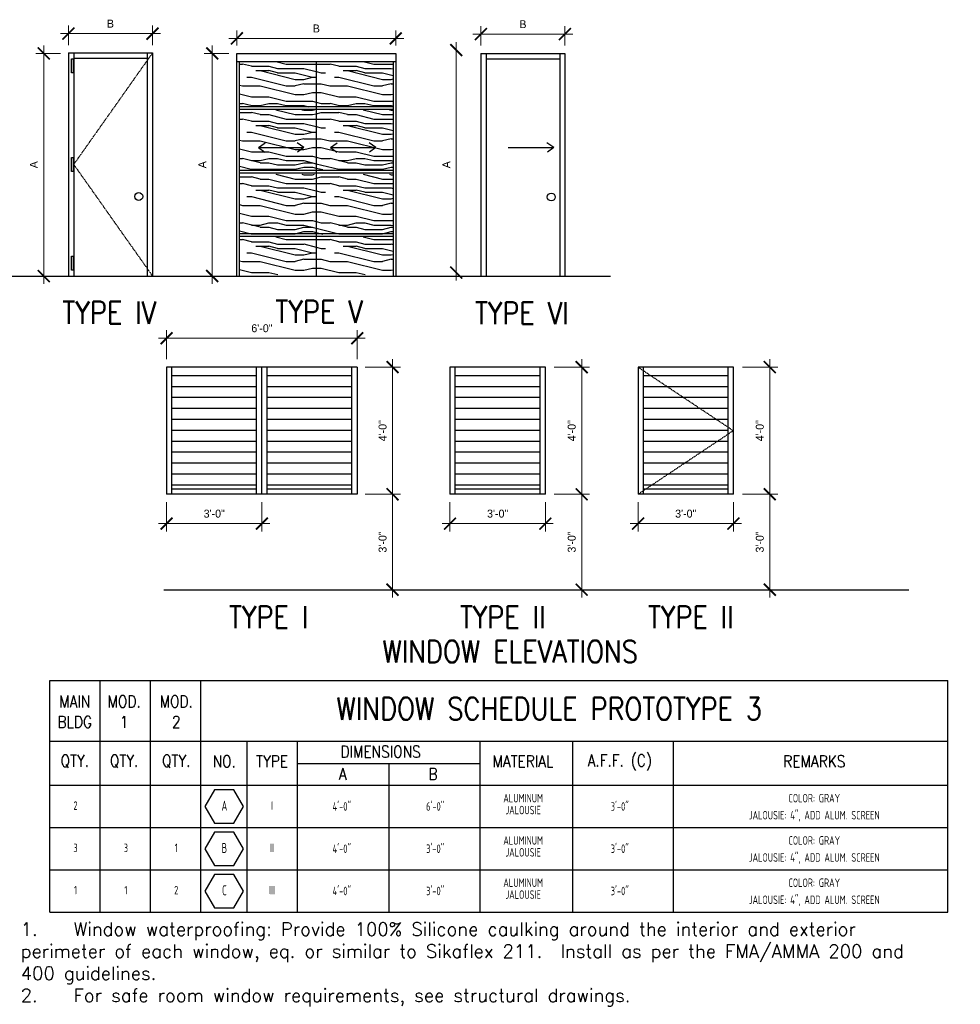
# Model space of a CAD drawing. Header units: inches. Extents: x -3803 to 30720, y -3756 to 4522.
# Tile 11 of 52: x 29331 to 29686, y 462 to 834. Entities that reach past the tile are written whole.
import ezdxf
from ezdxf.enums import TextEntityAlignment as Align

# ---------------------------------------------------------------- set-up
doc = ezdxf.new("R2010")
doc.units = ezdxf.units.IN
doc.header["$LTSCALE"] = 0.011
doc.header["$MEASUREMENT"] = 0
doc.linetypes.add('HIDDEN2', pattern=[0.1875, 0.125, -0.0625])
doc.layers.get('0').update_dxf_attribs({"linetype": 'CONTINUOUS'})
for name, color, linetype in [('a-door', 2, 'CONTINUOUS'), ('G-SYMB', 1, 'CONTINUOUS'), ('M2-PATT-HTCH', 123, 'CONTINUOUS'), ('SCHEDULE', 7, 'CONTINUOUS'), ('TEXT', 2, 'CONTINUOUS'), ('TXT', 2, 'CONTINUOUS'), ('WALL', 5, 'CONTINUOUS'), ('Walls', 5, 'CONTINUOUS')]:
    doc.layers.add(name, color=color, linetype=linetype)
doc.layers.add('DIM', color=4, linetype='CONTINUOUS', lineweight=13)
doc.styles.add('ROMANS', font='romans.shx')
doc.styles.add('SCHED-INFO', font='romans.shx', dxfattribs={"width": 0.85, "height": 4})
doc.styles.add('SCHED-TITLE', font='romans.shx', dxfattribs={"width": 0.85, "height": 7.5})
doc.styles.add('SMA', font='archstyl.shx', dxfattribs={"width": 0.8, "height": 0.0625})
doc.styles.add('style1', font='archstyl.shx')
pattern_1 = [(0, (-39224.688, 23611.63), (0, 33), [6.6, -9.9, 3.3, -13.2]), (0, (-39201.588, 23612.455), (0, 33), [6.6, -26.4]), (0, (-39204.888, 23614.105), (0, 33), [3.3, -29.7]), (0, (-39223.038, 23614.93), (0, 33), [1.65, -23.1, 1.65, -6.6]), (0, (-39211.488, 23616.58), (0, 33), [6.6, -9.9, 1.65, -14.85]), (0, (-39219.738, 23617.405), (0, 33), [4.95, -28.05]), (0, (-39211.488, 23618.23), (0, 33), [9.9, -23.1]), (0, (-39221.388, 23619.055), (0, 33), [6.6, -26.4]), (0, (-39208.188, 23619.88), (0, 33), [16.5, -16.5]), (0, (-39218.088, 23621.53), (0, 33), [3.3, -9.9, 6.6, -13.2]), (0, (-39194.988, 23622.355), (0, 33), [6.6, -26.4]), (0, (-39201.588, 23623.18), (0, 33), [3.3, -29.7]), (0, (-39208.188, 23624.005), (0, 33), [3.3, -29.7]), (0, (-39224.688, 23624.83), (0, 33), [6.6, -26.4]), (0, (-39208.188, 23625.655), (0, 33), [6.6, -26.4]), (0, (-39208.188, 23627.305), (0, 33), [6.6, -6.6, 6.6, -13.2]), (0, (-39214.788, 23628.955), (0, 33), [3.3, -16.5, 6.6, -6.6]), (0, (-39208.188, 23629.78), (0, 33), [9.9, -23.1]), (0, (-39208.188, 23631.43), (0, 33), [6.6, -26.4]), (0, (-39221.388, 23632.255), (0, 33), [9.9, -13.2, 3.3, -6.6]), (0, (-39221.388, 23633.905), (0, 33), [16.5, -16.5]), (0, (-39201.588, 23634.73), (0, 33), [3.3, -29.7]), (0, (-39211.488, 23635.555), (0, 33), [6.6, -26.4]), (0, (-39218.088, 23636.38), (0, 33), [3.3, -13.2, 3.3, -13.2]), (0, (-39221.388, 23637.205), (0, 33), [3.3, -9.9, 6.6, -13.2]), (0, (-39214.788, 23638.03), (0, 33), [3.3, -16.5, 3.3, -9.9]), (0, (-39208.188, 23638.855), (0, 33), [9.9, -23.1]), (0, (-39221.388, 23640.505), (0, 33), [6.6, -26.4]), (0, (-39204.888, 23641.33), (0, 33), [3.3, -29.7]), (0, (-39198.288, 23642.155), (0, 33), [3.3, -29.7]), (14.036243, (-39201.588, 23614.105), (33, -1e-09), [3.399, -132.663482]), (14.036243, (-39198.288, 23621.53), (33, -1e-09), [3.399, -132.663482]), (14.036243, (-39201.588, 23641.33), (33, -1e-09), [3.399, -132.663482]), (14.036243, (-39211.488, 23628.955), (33, -1e-09), [3.399, -132.663482]), (14.036243, (-39204.888, 23633.905), (33, -1e-09), [3.399, -132.663482]), (14.036243, (-39201.588, 23631.43), (33, -1e-09), [3.399, -132.663482]), (14.036243, (-39218.088, 23637.205), (33, -1e-09), [3.399, -132.663482]), (14.036243, (-39204.888, 23635.555), (33, -1e-09), [3.399, -132.663482]), (14.036243, (-39198.288, 23623.18), (33, -1e-09), [6.798, -129.264482]), (14.036243, (-39201.588, 23625.655), (33, -1e-09), [6.798, -129.264482]), (14.036243, (-39201.588, 23627.305), (33, -1e-09), [6.798, -129.264482]), (165.963757, (-39211.488, 23616.58), (-33, -1e-09), [3.399, -6.798, 3.399, -122.466482]), (165.963757, (-39218.088, 23621.53), (-33, -1e-09), [3.399, -132.663482]), (165.963757, (-39218.088, 23636.38), (-33, -1e-09), [6.798, -129.264482]), (194.036243, (-39201.588, 23612.455), (-33, 1e-09), [3.399, -132.663482]), (345.963757, (-39194.988, 23612.455), (33, 1e-09), [3.399, -132.663482]), (345.963757, (-39204.888, 23624.005), (33, 1e-09), [3.399, -132.663482]), (345.963757, (-39198.288, 23629.78), (33, 1e-09), [3.399, -132.663482]), (345.963757, (-39211.488, 23632.255), (33, 1e-09), [3.399, -132.663482]), (345.963757, (-39214.788, 23636.38), (33, 1e-09), [3.399, -132.663482]), (345.963757, (-39211.488, 23638.03), (33, 1e-09), [3.399, -132.663482]), (345.963757, (-39211.488, 23632.255), (33, 1e-09), [3.399, -132.663482]), (345.963757, (-39201.588, 23637.205), (33, 1e-09), [13.596, -122.466482]), (345.963757, (-39221.388, 23614.93), (33, 1e-09), [13.596, -122.466482]), (345.963757, (-39218.088, 23617.405), (33, 1e-09), [13.596, -122.466482]), (345.963757, (-39214.788, 23619.055), (33, 1e-09), [3.399, -6.798, 6.798, -119.067482]), (345.963757, (-39214.788, 23621.53), (33, 1e-09), [6.798, -6.798, 6.798, -115.668482]), (345.963757, (-39218.088, 23624.83), (33, 1e-09), [13.596, -122.466482]), (345.963757, (-39221.388, 23627.305), (33, 1e-09), [13.596, -122.466482]), (345.963757, (-39221.388, 23628.955), (33, 1e-09), [13.596, -122.466482]), (345.963757, (-39198.288, 23638.855), (33, 1e-09), [3.399, -132.663482]), (345.963768, (-39194.988, 23642.155), (33, 6.3e-06), [6.798, -129.264482]), (345.963768, (-39214.788, 23640.505), (33, 6.3e-06), [6.798, -129.264482]), (345.963758, (-39218.088, 23611.63), (33, 6e-07), [13.596, -122.466482]), (345.963758, (-39198.288, 23634.73), (33, 6e-07), [10.197, -125.865482]), (345.963758, (-39194.988, 23632.255), (33, 6e-07), [20.394, -115.668482])]
pattern_2 = [(0, (-39224.688, 23590.883), (0, 33), [6.6, -9.9, 3.3, -13.2]), (0, (-39201.588, 23591.708), (0, 33), [6.6, -26.4]), (0, (-39204.888, 23593.358), (0, 33), [3.3, -29.7]), (0, (-39223.038, 23594.183), (0, 33), [1.65, -23.1, 1.65, -6.6]), (0, (-39211.488, 23595.833), (0, 33), [6.6, -9.9, 1.65, -14.85]), (0, (-39219.738, 23596.658), (0, 33), [4.95, -28.05]), (0, (-39211.488, 23597.483), (0, 33), [9.9, -23.1]), (0, (-39221.388, 23598.308), (0, 33), [6.6, -26.4]), (0, (-39208.188, 23599.133), (0, 33), [16.5, -16.5]), (0, (-39218.088, 23600.783), (0, 33), [3.3, -9.9, 6.6, -13.2]), (0, (-39194.988, 23601.608), (0, 33), [6.6, -26.4]), (0, (-39201.588, 23602.433), (0, 33), [3.3, -29.7]), (0, (-39208.188, 23603.258), (0, 33), [3.3, -29.7]), (0, (-39224.688, 23604.083), (0, 33), [6.6, -26.4]), (0, (-39208.188, 23604.908), (0, 33), [6.6, -26.4]), (0, (-39208.188, 23606.558), (0, 33), [6.6, -6.6, 6.6, -13.2]), (0, (-39214.788, 23608.208), (0, 33), [3.3, -16.5, 6.6, -6.6]), (0, (-39208.188, 23609.033), (0, 33), [9.9, -23.1]), (0, (-39208.188, 23610.683), (0, 33), [6.6, -26.4]), (0, (-39221.388, 23611.508), (0, 33), [9.9, -13.2, 3.3, -6.6]), (0, (-39221.388, 23613.158), (0, 33), [16.5, -16.5]), (0, (-39201.588, 23613.983), (0, 33), [3.3, -29.7]), (0, (-39211.488, 23614.808), (0, 33), [6.6, -26.4]), (0, (-39218.088, 23615.633), (0, 33), [3.3, -13.2, 3.3, -13.2]), (0, (-39221.388, 23616.458), (0, 33), [3.3, -9.9, 6.6, -13.2]), (0, (-39214.788, 23617.283), (0, 33), [3.3, -16.5, 3.3, -9.9]), (0, (-39208.188, 23618.108), (0, 33), [9.9, -23.1]), (0, (-39221.388, 23619.758), (0, 33), [6.6, -26.4]), (0, (-39204.888, 23620.583), (0, 33), [3.3, -29.7]), (0, (-39198.288, 23621.408), (0, 33), [3.3, -29.7]), (14.036243, (-39201.588, 23593.358), (33, -1e-09), [3.399, -132.663482]), (14.036243, (-39198.288, 23600.783), (33, -1e-09), [3.399, -132.663482]), (14.036243, (-39201.588, 23620.583), (33, -1e-09), [3.399, -132.663482]), (14.036243, (-39211.488, 23608.208), (33, -1e-09), [3.399, -132.663482]), (14.036243, (-39204.888, 23613.158), (33, -1e-09), [3.399, -132.663482]), (14.036243, (-39201.588, 23610.683), (33, -1e-09), [3.399, -132.663482]), (14.036243, (-39218.088, 23616.458), (33, -1e-09), [3.399, -132.663482]), (14.036243, (-39204.888, 23614.808), (33, -1e-09), [3.399, -132.663482]), (14.036243, (-39198.288, 23602.433), (33, -1e-09), [6.798, -129.264482]), (14.036243, (-39201.588, 23604.908), (33, -1e-09), [6.798, -129.264482]), (14.036243, (-39201.588, 23606.558), (33, -1e-09), [6.798, -129.264482]), (165.963757, (-39211.488, 23595.833), (-33, -1e-09), [3.399, -6.798, 3.399, -122.466482]), (165.963757, (-39218.088, 23600.783), (-33, -1e-09), [3.399, -132.663482]), (165.963757, (-39218.088, 23615.633), (-33, -1e-09), [6.798, -129.264482]), (194.036243, (-39201.588, 23591.708), (-33, 1e-09), [3.399, -132.663482]), (345.963757, (-39194.988, 23591.708), (33, 1e-09), [3.399, -132.663482]), (345.963757, (-39204.888, 23603.258), (33, 1e-09), [3.399, -132.663482]), (345.963757, (-39198.288, 23609.033), (33, 1e-09), [3.399, -132.663482]), (345.963757, (-39211.488, 23611.508), (33, 1e-09), [3.399, -132.663482]), (345.963757, (-39214.788, 23615.633), (33, 1e-09), [3.399, -132.663482]), (345.963757, (-39211.488, 23617.283), (33, 1e-09), [3.399, -132.663482]), (345.963757, (-39211.488, 23611.508), (33, 1e-09), [3.399, -132.663482]), (345.963757, (-39201.588, 23616.458), (33, 1e-09), [13.596, -122.466482]), (345.963757, (-39221.388, 23594.183), (33, 1e-09), [13.596, -122.466482]), (345.963757, (-39218.088, 23596.658), (33, 1e-09), [13.596, -122.466482]), (345.963757, (-39214.788, 23598.308), (33, 1e-09), [3.399, -6.798, 6.798, -119.067482]), (345.963757, (-39214.788, 23600.783), (33, 1e-09), [6.798, -6.798, 6.798, -115.668482]), (345.963757, (-39218.088, 23604.083), (33, 1e-09), [13.596, -122.466482]), (345.963757, (-39221.388, 23606.558), (33, 1e-09), [13.596, -122.466482]), (345.963757, (-39221.388, 23608.208), (33, 1e-09), [13.596, -122.466482]), (345.963757, (-39198.288, 23618.108), (33, 1e-09), [3.399, -132.663482]), (345.963768, (-39194.988, 23621.408), (33, 6.3e-06), [6.798, -129.264482]), (345.963768, (-39214.788, 23619.758), (33, 6.3e-06), [6.798, -129.264482]), (345.963758, (-39218.088, 23590.883), (33, 6e-07), [13.596, -122.466482]), (345.963758, (-39198.288, 23613.983), (33, 6e-07), [10.197, -125.865482]), (345.963758, (-39194.988, 23611.508), (33, 6e-07), [20.394, -115.668482])]
pattern_3 = [(0, (-39224.688, 23566.547), (0, 33), [6.6, -9.9, 3.3, -13.2]), (0, (-39201.588, 23567.37), (0, 33), [6.6, -26.4]), (0, (-39204.888, 23569.02), (0, 33), [3.3, -29.7]), (0, (-39223.038, 23569.847), (0, 33), [1.65, -23.1, 1.65, -6.6]), (0, (-39211.488, 23571.497), (0, 33), [6.6, -9.9, 1.65, -14.85]), (0, (-39219.738, 23572.32), (0, 33), [4.95, -28.05]), (0, (-39211.488, 23573.147), (0, 33), [9.9, -23.1]), (0, (-39221.388, 23573.97), (0, 33), [6.6, -26.4]), (0, (-39208.188, 23574.797), (0, 33), [16.5, -16.5]), (0, (-39218.088, 23576.447), (0, 33), [3.3, -9.9, 6.6, -13.2]), (0, (-39194.988, 23577.27), (0, 33), [6.6, -26.4]), (0, (-39201.588, 23578.097), (0, 33), [3.3, -29.7]), (0, (-39208.188, 23578.92), (0, 33), [3.3, -29.7]), (0, (-39224.688, 23579.747), (0, 33), [6.6, -26.4]), (0, (-39208.188, 23580.57), (0, 33), [6.6, -26.4]), (0, (-39208.188, 23582.22), (0, 33), [6.6, -6.6, 6.6, -13.2]), (0, (-39214.788, 23583.87), (0, 33), [3.3, -16.5, 6.6, -6.6]), (0, (-39208.188, 23584.697), (0, 33), [9.9, -23.1]), (0, (-39208.188, 23586.347), (0, 33), [6.6, -26.4]), (0, (-39221.388, 23587.17), (0, 33), [9.9, -13.2, 3.3, -6.6]), (0, (-39221.388, 23588.82), (0, 33), [16.5, -16.5]), (0, (-39201.588, 23589.647), (0, 33), [3.3, -29.7]), (0, (-39211.488, 23590.47), (0, 33), [6.6, -26.4]), (0, (-39218.088, 23591.297), (0, 33), [3.3, -13.2, 3.3, -13.2]), (0, (-39221.388, 23592.12), (0, 33), [3.3, -9.9, 6.6, -13.2]), (0, (-39214.788, 23592.947), (0, 33), [3.3, -16.5, 3.3, -9.9]), (0, (-39208.188, 23593.77), (0, 33), [9.9, -23.1]), (0, (-39221.388, 23595.42), (0, 33), [6.6, -26.4]), (0, (-39204.888, 23596.247), (0, 33), [3.3, -29.7]), (0, (-39198.288, 23597.07), (0, 33), [3.3, -29.7]), (14.036243, (-39201.588, 23569.0216), (33, -1e-09), [3.399, -132.663482]), (14.036243, (-39198.288, 23576.4466), (33, -1e-09), [3.399, -132.663482]), (14.036243, (-39201.588, 23596.2466), (33, -1e-09), [3.399, -132.663482]), (14.036243, (-39211.488, 23583.8716), (33, -1e-09), [3.399, -132.663482]), (14.036243, (-39204.888, 23588.8216), (33, -1e-09), [3.399, -132.663482]), (14.036243, (-39201.588, 23586.3466), (33, -1e-09), [3.399, -132.663482]), (14.036243, (-39218.088, 23592.1216), (33, -1e-09), [3.399, -132.663482]), (14.036243, (-39204.888, 23590.4716), (33, -1e-09), [3.399, -132.663482]), (14.036243, (-39198.288, 23578.0966), (33, -1e-09), [6.798, -129.264482]), (14.036243, (-39201.588, 23580.5716), (33, -1e-09), [6.798, -129.264482]), (14.036243, (-39201.588, 23582.2216), (33, -1e-09), [6.798, -129.264482]), (165.963757, (-39211.488, 23571.4966), (-33, -1e-09), [3.399, -6.798, 3.399, -122.466482]), (165.963757, (-39218.088, 23576.4466), (-33, -1e-09), [3.399, -132.663482]), (165.963757, (-39218.088, 23591.2966), (-33, -1e-09), [6.798, -129.264482]), (194.036243, (-39201.588, 23567.3716), (-33, 1e-09), [3.399, -132.663482]), (345.963757, (-39194.988, 23567.3716), (33, 1e-09), [3.399, -132.663482]), (345.963757, (-39204.888, 23578.9216), (33, 1e-09), [3.399, -132.663482]), (345.963757, (-39198.288, 23584.6966), (33, 1e-09), [3.399, -132.663482]), (345.963757, (-39211.488, 23587.1716), (33, 1e-09), [3.399, -132.663482]), (345.963757, (-39214.788, 23591.2966), (33, 1e-09), [3.399, -132.663482]), (345.963757, (-39211.488, 23592.9466), (33, 1e-09), [3.399, -132.663482]), (345.963757, (-39211.488, 23587.1716), (33, 1e-09), [3.399, -132.663482]), (345.963757, (-39201.588, 23592.1216), (33, 1e-09), [13.596, -122.466482]), (345.963757, (-39221.388, 23569.8466), (33, 1e-09), [13.596, -122.466482]), (345.963757, (-39218.088, 23572.3216), (33, 1e-09), [13.596, -122.466482]), (345.963757, (-39214.788, 23573.9716), (33, 1e-09), [3.399, -6.798, 6.798, -119.067482]), (345.963757, (-39214.788, 23576.4466), (33, 1e-09), [6.798, -6.798, 6.798, -115.668482]), (345.963757, (-39218.088, 23579.7466), (33, 1e-09), [13.596, -122.466482]), (345.963757, (-39221.388, 23582.2216), (33, 1e-09), [13.596, -122.466482]), (345.963757, (-39221.388, 23583.8716), (33, 1e-09), [13.596, -122.466482]), (345.963757, (-39198.288, 23593.7716), (33, 1e-09), [3.399, -132.663482]), (345.963768, (-39194.988, 23597.0716), (33, 6.3e-06), [6.798, -129.264482]), (345.963768, (-39214.788, 23595.4216), (33, 6.3e-06), [6.798, -129.264482]), (345.963758, (-39218.088, 23566.5466), (33, 6e-07), [13.596, -122.466482]), (345.963758, (-39198.288, 23589.6466), (33, 6e-07), [10.197, -125.865482]), (345.963758, (-39194.988, 23587.1716), (33, 6e-07), [20.394, -115.668482])]
pattern_4 = [(0, (-39224.688, 23545.357), (0, 33), [6.6, -9.9, 3.3, -13.2]), (0, (-39201.588, 23546.182), (0, 33), [6.6, -26.4]), (0, (-39204.888, 23547.832), (0, 33), [3.3, -29.7]), (0, (-39223.038, 23548.657), (0, 33), [1.65, -23.1, 1.65, -6.6]), (0, (-39211.488, 23550.307), (0, 33), [6.6, -9.9, 1.65, -14.85]), (0, (-39219.738, 23551.132), (0, 33), [4.95, -28.05]), (0, (-39211.488, 23551.957), (0, 33), [9.9, -23.1]), (0, (-39221.388, 23552.782), (0, 33), [6.6, -26.4]), (0, (-39208.188, 23553.607), (0, 33), [16.5, -16.5]), (0, (-39218.088, 23555.257), (0, 33), [3.3, -9.9, 6.6, -13.2]), (0, (-39194.988, 23556.082), (0, 33), [6.6, -26.4]), (0, (-39201.588, 23556.907), (0, 33), [3.3, -29.7]), (0, (-39208.188, 23557.732), (0, 33), [3.3, -29.7]), (0, (-39224.688, 23558.557), (0, 33), [6.6, -26.4]), (0, (-39208.188, 23559.382), (0, 33), [6.6, -26.4]), (0, (-39208.188, 23561.032), (0, 33), [6.6, -6.6, 6.6, -13.2]), (0, (-39214.788, 23562.682), (0, 33), [3.3, -16.5, 6.6, -6.6]), (0, (-39208.188, 23563.507), (0, 33), [9.9, -23.1]), (0, (-39208.188, 23565.157), (0, 33), [6.6, -26.4]), (0, (-39221.388, 23565.982), (0, 33), [9.9, -13.2, 3.3, -6.6]), (0, (-39221.388, 23567.632), (0, 33), [16.5, -16.5]), (0, (-39201.588, 23568.457), (0, 33), [3.3, -29.7]), (0, (-39211.488, 23569.282), (0, 33), [6.6, -26.4]), (0, (-39218.088, 23570.107), (0, 33), [3.3, -13.2, 3.3, -13.2]), (0, (-39221.388, 23570.932), (0, 33), [3.3, -9.9, 6.6, -13.2]), (0, (-39214.788, 23571.757), (0, 33), [3.3, -16.5, 3.3, -9.9]), (0, (-39208.188, 23572.582), (0, 33), [9.9, -23.1]), (0, (-39221.388, 23574.232), (0, 33), [6.6, -26.4]), (0, (-39204.888, 23575.057), (0, 33), [3.3, -29.7]), (0, (-39198.288, 23575.882), (0, 33), [3.3, -29.7]), (14.036243, (-39201.588, 23547.832), (33, -1e-09), [3.399, -132.663482]), (14.036243, (-39198.288, 23555.257), (33, -1e-09), [3.399, -132.663482]), (14.036243, (-39201.588, 23575.057), (33, -1e-09), [3.399, -132.663482]), (14.036243, (-39211.488, 23562.682), (33, -1e-09), [3.399, -132.663482]), (14.036243, (-39204.888, 23567.632), (33, -1e-09), [3.399, -132.663482]), (14.036243, (-39201.588, 23565.157), (33, -1e-09), [3.399, -132.663482]), (14.036243, (-39218.088, 23570.932), (33, -1e-09), [3.399, -132.663482]), (14.036243, (-39204.888, 23569.282), (33, -1e-09), [3.399, -132.663482]), (14.036243, (-39198.288, 23556.907), (33, -1e-09), [6.798, -129.264482]), (14.036243, (-39201.588, 23559.382), (33, -1e-09), [6.798, -129.264482]), (14.036243, (-39201.588, 23561.032), (33, -1e-09), [6.798, -129.264482]), (165.963757, (-39211.488, 23550.307), (-33, -1e-09), [3.399, -6.798, 3.399, -122.466482]), (165.963757, (-39218.088, 23555.257), (-33, -1e-09), [3.399, -132.663482]), (165.963757, (-39218.088, 23570.107), (-33, -1e-09), [6.798, -129.264482]), (194.036243, (-39201.588, 23546.182), (-33, 1e-09), [3.399, -132.663482]), (345.963757, (-39194.988, 23546.182), (33, 1e-09), [3.399, -132.663482]), (345.963757, (-39204.888, 23557.732), (33, 1e-09), [3.399, -132.663482]), (345.963757, (-39198.288, 23563.507), (33, 1e-09), [3.399, -132.663482]), (345.963757, (-39211.488, 23565.982), (33, 1e-09), [3.399, -132.663482]), (345.963757, (-39214.788, 23570.107), (33, 1e-09), [3.399, -132.663482]), (345.963757, (-39211.488, 23571.757), (33, 1e-09), [3.399, -132.663482]), (345.963757, (-39211.488, 23565.982), (33, 1e-09), [3.399, -132.663482]), (345.963757, (-39201.588, 23570.932), (33, 1e-09), [13.596, -122.466482]), (345.963757, (-39221.388, 23548.657), (33, 1e-09), [13.596, -122.466482]), (345.963757, (-39218.088, 23551.132), (33, 1e-09), [13.596, -122.466482]), (345.963757, (-39214.788, 23552.782), (33, 1e-09), [3.399, -6.798, 6.798, -119.067482]), (345.963757, (-39214.788, 23555.257), (33, 1e-09), [6.798, -6.798, 6.798, -115.668482]), (345.963757, (-39218.088, 23558.557), (33, 1e-09), [13.596, -122.466482]), (345.963757, (-39221.388, 23561.032), (33, 1e-09), [13.596, -122.466482]), (345.963757, (-39221.388, 23562.682), (33, 1e-09), [13.596, -122.466482]), (345.963757, (-39198.288, 23572.582), (33, 1e-09), [3.399, -132.663482]), (345.963768, (-39194.988, 23575.882), (33, 6.3e-06), [6.798, -129.264482]), (345.963768, (-39214.788, 23574.232), (33, 6.3e-06), [6.798, -129.264482]), (345.963758, (-39218.088, 23545.357), (33, 6e-07), [13.596, -122.466482]), (345.963758, (-39198.288, 23568.457), (33, 6e-07), [10.197, -125.865482]), (345.963758, (-39194.988, 23565.982), (33, 6e-07), [20.394, -115.668482])]

# ---------------------------------------------------------------- blocks, each defined once
blk = doc.blocks.new('_ArchTick')
at = {"color": 0, "linetype": 'ByBlock', "const_width": 0.15}
blk.add_lwpolyline([(-0.5, -0.5), (0.5, 0.5)], dxfattribs=at)
blk = doc.blocks.new('WINID')
at = {"layer": 'G-SYMB', "linetype": 'Continuous'}
blk.add_lwpolyline([(0.1784, -0.0082), (0.0882, 0.1481), (-0.0922, 0.1481), (-0.1824, -0.0082), (-0.0922, -0.1644), (0.0882, -0.1644)], close=True, dxfattribs=at)
at = {"layer": 'G-SYMB', "color": 4, "linetype": 'Continuous', "style": 'SMA', "width": 0.75}
blk.add_attdef('WNUM', text='', height=0.0938, dxfattribs=at).set_placement((0, 0), align=Align.MIDDLE)

msp = doc.modelspace()

# ---------------------------------------------------------------- hatches: boundary and pattern name
at = {"layer": 'a-door'}
h = msp.add_hatch(dxfattribs=at)
h.set_pattern_fill('LINE', color=256, scale=33)
h.set_pattern_definition([(0, (4767.915, -2019.0127), (0, 4.125), [])])
h.paths.add_polyline_path([(29420.6199469, 700.3838875), (29388.6199469, 700.3838875), (29388.6199469, 656.5148046), (29420.6199469, 656.5148046)])
h = msp.add_hatch(dxfattribs=at)
h.set_pattern_fill('LINE', color=256, scale=33)
h.set_pattern_definition([(0, (4731.915, -2019.0127), (0, 4.125), [])])
h.paths.add_polyline_path([(29456.6199469, 700.3838875), (29424.6199469, 700.3838875), (29424.6199469, 656.5148046), (29456.6199469, 656.5148046)])
h = msp.add_hatch(dxfattribs=at)
h.set_pattern_fill('LINE', color=256, scale=33)
h.set_pattern_definition([(0, (4874.9245, -2019.0127), (0, 4.125), [])])
h.paths.add_polyline_path([(29527.6294782, 700.3838875), (29495.6294782, 700.3838875), (29495.6294782, 656.5148046), (29527.6294782, 656.5148046)])
h = msp.add_hatch(dxfattribs=at)
h.set_pattern_fill('LINE', color=256, scale=33)
h.set_pattern_definition([(0, (4945.934, -2019.0127), (0, 4.125), [])])
h.paths.add_polyline_path([(29598.6390095, 700.3838875), (29566.6390095, 700.3838875), (29566.6390095, 656.5148046), (29598.6390095, 656.5148046)])
at = {"layer": 'M2-PATT-HTCH'}
h = msp.add_hatch(dxfattribs=at)
h.set_pattern_fill('PANEL', color=256, scale=33, pattern_type=2)
h.set_pattern_definition(pattern_1)
h.paths.add_polyline_path([(29414.1650966, 817.8987746), (29414.1650966, 800.7756849), (29443.1650966, 800.7756849), (29443.1650966, 817.8987746)])
h = msp.add_hatch(dxfattribs=at)
h.set_pattern_fill('PANEL', color=256, scale=33, pattern_type=2)
h.set_pattern_definition(pattern_1)
h.paths.add_polyline_path([(29472.1650966, 800.7756849), (29472.1650966, 817.8987746), (29443.1650966, 817.8987746), (29443.1650966, 800.7756849)])
h = msp.add_hatch(dxfattribs=at)
h.set_pattern_fill('PANEL', color=256, scale=33, pattern_type=2)
h.set_pattern_definition(pattern_2)
h.paths.add_polyline_path([(29414.1650966, 799.6273709), (29414.1650966, 777.0490895), (29443.1650966, 777.0490895), (29443.1650966, 799.6273709)])
h = msp.add_hatch(dxfattribs=at)
h.set_pattern_fill('PANEL', color=256, scale=33, pattern_type=2)
h.set_pattern_definition(pattern_2)
h.paths.add_polyline_path([(29472.1650966, 777.0490895), (29472.1650966, 799.6273709), (29443.1650966, 799.6273709), (29443.1650966, 777.0490895)])
h = msp.add_hatch(dxfattribs=at)
h.set_pattern_fill('PANEL', color=256, scale=33, pattern_type=2)
h.set_pattern_definition(pattern_3)
h.paths.add_polyline_path([(29414.1650966, 775.291196), (29414.1650966, 752.7129145), (29443.1650966, 752.7129145), (29443.1650966, 775.291196)])
h = msp.add_hatch(dxfattribs=at)
h.set_pattern_fill('PANEL', color=256, scale=33, pattern_type=2)
h.set_pattern_definition(pattern_3)
h.paths.add_polyline_path([(29472.1650966, 752.7129145), (29472.1650966, 775.291196), (29443.1650966, 775.291196), (29443.1650966, 752.7129145)])
h = msp.add_hatch(dxfattribs=at)
h.set_pattern_fill('PANEL', color=256, scale=33, pattern_type=2)
h.set_pattern_definition(pattern_4)
h.paths.add_polyline_path([(29414.1650966, 751.6255172), (29414.1650966, 737.4332883), (29443.1650966, 737.4332883), (29443.1650966, 751.6255172)])
h = msp.add_hatch(dxfattribs=at)
h.set_pattern_fill('PANEL', color=256, scale=33, pattern_type=2)
h.set_pattern_definition(pattern_4)
h.paths.add_polyline_path([(29472.1650966, 737.4332883), (29472.1650966, 751.6255172), (29443.1650966, 751.6255172), (29443.1650966, 737.4332883)])

# ---------------------------------------------------------------- linework, layer by layer
for p, q in [((29421.3332697, 785.3945239), (29423.8681394, 787.1420712)), ((29421.3332697, 785.3945239), (29438.4662501, 785.3945239)), ((29421.3332697, 785.3945239), (29423.7388179, 783.5950323)), ((29438.4662501, 785.3945239), (29435.9313805, 787.1420712)), ((29438.4662501, 785.3945239), (29436.0607019, 783.5950323)), ((29448.5509997, 785.3945239), (29451.0858693, 787.1420712)), ((29448.5509997, 785.3945239), (29465.6839801, 785.3945239)), ((29448.5509997, 785.3945239), (29450.9565479, 783.5950323)), ((29465.6839801, 785.3945239), (29463.1491104, 787.1420712)), ((29465.6839801, 785.3945239), (29463.2784319, 783.5950323)), ((29515.6593008, 785.3945239), (29532.7922812, 785.3945239)), ((29532.7922812, 785.3945239), (29530.2574115, 787.1420712)), ((29532.7922812, 785.3945239), (29530.386733, 783.5950323))]:
    msp.add_line(p, q)
at = {"ltscale": 10}
for p, q in [((28992.1215745, 736.8987746), (29554.2842258, 736.8987746)), ((29385.5492569, 618.5148046), (29666.8490043, 618.5148046))]:
    msp.add_line(p, q, dxfattribs=at)
at = {"layer": 'a-door', "lineweight": -2, "ltscale": 100}
for p, q in [((29351.5577727, 821.0819927), (29351.5577727, 736.9559577)), ((29351.5577727, 819.0819927), (29379.3024328, 819.0819927)), ((29379.3024328, 821.0819927), (29379.3024328, 736.9559577)), ((29413.1650966, 817.8987746), (29473.1650966, 817.8987746)), ((29443.1650966, 817.8987746), (29443.1650966, 736.8987746)), ((29507.2977707, 820.8987746), (29507.2977707, 736.7727396)), ((29507.2977707, 818.8987746), (29535.0424307, 818.8987746)), ((29535.0424307, 820.8987746), (29535.0424307, 736.7727396)), ((29472.1650966, 800.7756849), (29414.1650966, 800.7756849)), ((29472.1650966, 799.7756849), (29414.1650966, 799.7756849)), ((29472.1650966, 776.7756849), (29414.1650966, 776.7756849)), ((29472.1650966, 775.7756849), (29414.1650966, 775.7756849)), ((29472.1650966, 752.7756849), (29414.1650966, 752.7756849)), ((29472.1650966, 751.7756849), (29414.1650966, 751.7756849))]:
    msp.add_line(p, q, dxfattribs=at)
at = {"layer": 'a-door'}
for p, q in [((29458.6199469, 702.5148046), (29386.6199469, 702.5148046)), ((29458.6199469, 702.5148046), (29386.6199469, 702.5148046)), ((29386.6199469, 702.5148046), (29386.6199469, 654.5148046)), ((29388.6199469, 654.5148046), (29388.6199469, 702.5148046)), ((29420.6199469, 654.5148046), (29420.6199469, 702.5148046)), ((29422.6199469, 654.5148046), (29422.6199469, 702.5148046)), ((29424.6199469, 654.5148046), (29424.6199469, 702.5148046)), ((29456.6199469, 654.5148046), (29456.6199469, 702.5148046)), ((29458.6199469, 702.5148046), (29458.6199469, 654.5148046)), ((29529.6294782, 702.5148046), (29493.6294782, 702.5148046)), ((29529.6294782, 702.5148046), (29493.6294782, 702.5148046)), ((29493.6294782, 702.5148046), (29493.6294782, 654.5148046)), ((29495.6294782, 654.5148046), (29495.6294782, 702.5148046)), ((29527.6294782, 654.5148046), (29527.6294782, 702.5148046)), ((29529.6294782, 654.5148046), (29529.6294782, 702.5148046)), ((29600.6390095, 702.5148046), (29564.6390095, 702.5148046)), ((29600.6390095, 702.5148046), (29564.6390095, 702.5148046)), ((29564.6390095, 702.5148046), (29564.6390095, 654.5148046)), ((29566.6390095, 654.5148046), (29566.6390095, 702.5148046)), ((29598.6390095, 654.5148046), (29598.6390095, 702.5148046)), ((29600.6390095, 654.5148046), (29600.6390095, 702.5148046)), ((29458.6199469, 654.5148046), (29386.6199469, 654.5148046)), ((29388.6199469, 656.5148046), (29420.6199469, 656.5148046)), ((29424.6199469, 656.5148046), (29456.6199469, 656.5148046)), ((29529.6294782, 654.5148046), (29493.6294782, 654.5148046)), ((29495.6294782, 656.5148046), (29527.6294782, 656.5148046)), ((29600.6390095, 654.5148046), (29564.6390095, 654.5148046)), ((29566.6390095, 656.5148046), (29598.6390095, 656.5148046))]:
    msp.add_line(p, q, dxfattribs=at)
at = {"layer": 'a-door', "lineweight": -2, "ltscale": 100}
for points in [[(29350.7867942, 818.9263572), (29351.3636694, 818.9263572), (29351.3636694, 813.6404106), (29350.7867942, 813.6404106)], [(29350.7867942, 781.6411169), (29351.3636694, 781.6411169), (29351.3636694, 776.3551703), (29350.7867942, 776.3551703)], [(29350.7867942, 744.3490503), (29351.3636694, 744.3490503), (29351.3636694, 739.0631036), (29350.7867942, 739.0631036)]]:
    msp.add_lwpolyline(points, close=True, dxfattribs=at)
for points in [[(29414.1650966, 736.8987746), (29414.1650966, 817.8987746)], [(29472.1650966, 817.8987746), (29472.1650966, 736.8987746)]]:
    msp.add_lwpolyline(points, dxfattribs=at)
for centre in [(29376.1360256, 766.9027334), (29531.8760235, 766.7195153)]:
    msp.add_circle(centre, 1.4940589, dxfattribs=at)
at = {"layer": 'DIM', "color": 4, "ltscale": 10}
for p, q in [((29349.5577727, 824.0819927), (29349.5577727, 831.3919989)), ((29381.3024328, 824.0819927), (29381.3024328, 831.3919989)), ((29413.1650966, 823.8987746), (29413.1650966, 829.5805483)), ((29473.1650966, 823.8987746), (29473.1650966, 829.5805483)), ((29505.2977707, 823.8987746), (29505.2977707, 831.2087808)), ((29537.0424307, 823.8987746), (29537.0424307, 831.2087808)), ((29346.5577727, 828.3919989), (29384.3024328, 828.3919989)), ((29410.1650966, 826.5805483), (29476.1650966, 826.5805483)), ((29495.9919317, 825.1836268), (29495.9919317, 735.1836268)), ((29502.2977707, 828.2087808), (29540.0424307, 828.2087808)), ((29340.2519338, 823.8987746), (29340.2519338, 733.8987746)), ((29403.8592576, 823.8987746), (29403.8592576, 733.8987746)), ((29346.5577727, 820.8987746), (29337.2519338, 820.8987746)), ((29410.1650966, 820.8987746), (29400.8592576, 820.8987746)), ((29410.1650966, 736.8987746), (29400.8592576, 736.8987746)), ((29386.6199469, 705.5148046), (29386.6199469, 716.4171089)), ((29458.6199469, 705.5148046), (29458.6199469, 716.4171089)), ((29383.6199469, 713.4171089), (29461.6199469, 713.4171089)), ((29461.6199469, 702.5148046), (29474.9480386, 702.5148046)), ((29471.9480386, 705.5148046), (29471.9480386, 651.5148046)), ((29533.0248292, 702.5148046), (29546.3529208, 702.5148046)), ((29543.3529208, 705.5148046), (29543.3529208, 651.5148046)), ((29604.0343604, 702.5148046), (29617.3624521, 702.5148046)), ((29614.3624521, 705.5148046), (29614.3624521, 651.5148046)), ((29461.6199469, 654.5148046), (29474.9480386, 654.5148046)), ((29461.6199469, 654.5148046), (29474.9480386, 654.5148046)), ((29471.9480386, 657.5148046), (29471.9480386, 615.5148046)), ((29533.0248292, 654.5148046), (29546.3529208, 654.5148046)), ((29533.0248292, 654.5148046), (29546.3529208, 654.5148046)), ((29543.3529208, 657.5148046), (29543.3529208, 615.5148046)), ((29604.0343604, 654.5148046), (29617.3624521, 654.5148046)), ((29604.0343604, 654.5148046), (29617.3624521, 654.5148046)), ((29614.3624521, 657.5148046), (29614.3624521, 615.5148046)), ((29386.6199469, 651.5148046), (29386.6199469, 640.4420233)), ((29422.6199469, 651.5148046), (29422.6199469, 640.4420233)), ((29493.6294782, 651.5148046), (29493.6294782, 640.4420233)), ((29529.6294782, 651.5148046), (29529.6294782, 640.4420233)), ((29564.6390095, 651.5148046), (29564.6390095, 640.4420233)), ((29600.6390095, 651.5148046), (29600.6390095, 640.4420233)), ((29383.6199469, 643.4420233), (29425.6199469, 643.4420233)), ((29490.6294782, 643.4420233), (29532.6294782, 643.4420233)), ((29561.6390095, 643.4420233), (29603.6390095, 643.4420233)), ((29461.6199469, 618.5148046), (29474.9480386, 618.5148046)), ((29533.0248292, 618.5148046), (29546.3529208, 618.5148046)), ((29604.0343604, 618.5148046), (29617.3624521, 618.5148046))]:
    msp.add_line(p, q, dxfattribs=at)
at = {"layer": 'SCHEDULE', "color": 1}
for p, q in [((29342.5209117, 584.1983792), (29681.6561883, 584.1983792)), ((29342.5209117, 584.1983792), (29681.6561883, 584.1983792)), ((29342.5209117, 496.803401), (29342.5209117, 584.1983792)), ((29361.5409475, 496.803401), (29361.5409475, 584.1983792)), ((29380.5609834, 496.803401), (29380.5609834, 584.1983792)), ((29399.5810193, 496.803401), (29399.5810193, 584.1983792)), ((29681.6561883, 496.803401), (29681.6561883, 584.1983792)), ((29342.5209117, 561.3895127), (29681.6561883, 561.3895127)), ((29417.0794481, 496.803401), (29417.0794481, 561.3895127)), ((29436.099484, 496.803401), (29436.099484, 561.3895127)), ((29505.072565, 496.803401), (29505.072565, 561.3895127)), ((29539.9696676, 496.803401), (29539.9696676, 561.3895127)), ((29578.00949, 496.803401), (29578.00949, 561.3895127)), ((29436.099484, 552.8829191), (29505.072565, 552.8829191)), ((29470.5860245, 552.8829191), (29470.5860245, 496.803401)), ((29342.5209117, 544.6705236), (29681.6561883, 544.6705236)), ((29342.5209117, 512.7591085), (29681.6561883, 512.7591085)), ((29342.5209117, 496.803401), (29681.6561883, 496.803401))]:
    msp.add_line(p, q, dxfattribs=at)
at = {"layer": 'SCHEDULE', "color": 8}
msp.add_line((29342.5209117, 528.7148161), (29681.6561883, 528.7148161), dxfattribs=at)
at = {"layer": 'WALL', "color": 3}
for p, q in [((29349.5577727, 821.0819927), (29381.3024328, 821.0819927)), ((29349.5577727, 821.0819927), (29349.5577727, 736.9559577)), ((29381.3024328, 821.0819927), (29381.3024328, 736.8878279)), ((29413.1650966, 820.8987746), (29473.1650966, 820.8987746)), ((29505.2977707, 820.8987746), (29537.0424307, 820.8987746)), ((29505.2977707, 820.8987746), (29505.2977707, 736.7727396)), ((29537.0424307, 820.8987746), (29537.0424307, 736.7046098)), ((29411.6650966, 736.8987746), (29474.6650966, 736.8987746))]:
    msp.add_line(p, q, dxfattribs=at)
for points in [[(29413.1650966, 736.8987746), (29413.1650966, 820.8987746)], [(29473.1650966, 820.8987746), (29473.1650966, 736.8987746)]]:
    msp.add_lwpolyline(points, dxfattribs=at)
at = {"layer": 'Walls', "color": 8, "linetype": 'HIDDEN2'}
for p, q in [((29381.3024328, 821.0819927), (29351.5577727, 779.0189752)), ((29351.5577727, 779.0189752), (29381.3024328, 736.8878279))]:
    msp.add_line(p, q, dxfattribs=at)
msp.add_lwpolyline([(29564.6390095, 702.5148046), (29600.6390095, 678.5148046), (29564.6390095, 654.5148046)], dxfattribs=at)

# ---------------------------------------------------------------- block references
at = {"xscale": 40.23943968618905, "yscale": 40.23943968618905, "zscale": 40.23943968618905}
for p, values in [((29408.4613244, 536.9757495), {'WNUM': 'A'}), ((29408.4613244, 521.0200419), {'WNUM': 'B'}), ((29408.4613244, 505.0643344), {'WNUM': 'C'})]:
    msp.add_blockref('WINID', p, dxfattribs=at).add_auto_attribs(values)
at = {"layer": 'DIM', "color": 4, "ltscale": 10, "xscale": 4.5, "yscale": 4.5, "zscale": 4.5}
for p, rotation in [((29349.5577727, 828.3919989), 180), ((29413.1650966, 826.5805483), 180), ((29505.2977707, 828.2087808), 180), ((29340.2519338, 820.8987746), 90), ((29403.8592576, 820.8987746), 90), ((29495.9919317, 822.1836268), 90), ((29495.9919317, 738.1836268), 270), ((29340.2519338, 736.8987746), 270), ((29403.8592576, 736.8987746), 270), ((29386.6199469, 713.4171089), 180), ((29471.9480386, 702.5148046), 90), ((29543.3529208, 702.5148046), 90), ((29614.3624521, 702.5148046), 90), ((29471.9480386, 654.5148046), 270), ((29471.9480386, 654.5148046), 90), ((29543.3529208, 654.5148046), 270), ((29543.3529208, 654.5148046), 90), ((29614.3624521, 654.5148046), 270), ((29614.3624521, 654.5148046), 90), ((29386.6199469, 643.4420233), 180), ((29493.6294782, 643.4420233), 180), ((29564.6390095, 643.4420233), 180), ((29471.9480386, 618.5148046), 270), ((29543.3529208, 618.5148046), 270), ((29614.3624521, 618.5148046), 270)]:
    msp.add_blockref('_ArchTick', p, dxfattribs=dict(at, rotation=rotation))
for p in [(29381.3024328, 828.3919989), (29473.1650966, 826.5805483), (29537.0424307, 828.2087808), (29458.6199469, 713.4171089), (29422.6199469, 643.4420233), (29529.6294782, 643.4420233), (29600.6390095, 643.4420233)]:
    msp.add_blockref('_ArchTick', p, dxfattribs=at)

# ---------------------------------------------------------------- texts
at = {"layer": 'DIM', "color": 2, "ltscale": 10, "char_height": 3, "attachment_point": 5}
for s, insert in [('\\A1;B', (29365.4301027, 832.1419989)), ('\\A1;B', (29521.1701007, 831.9587808)), ('\\A1;B', (29443.1650966, 830.3305483)), ('\\A1;6\'-0"', (29422.6199469, 717.1671089)), ('\\A1;3\'-0"', (29404.6199469, 647.1920233)), ('\\A1;3\'-0"', (29511.6294782, 647.1920233)), ('\\A1;3\'-0"', (29582.6390095, 647.1920233))]:
    msp.add_mtext(s, dxfattribs=dict(at, insert=insert))
at = {"layer": 'DIM', "color": 2, "ltscale": 10, "char_height": 3, "attachment_point": 5, "rotation": 90}
for s, insert in [('\\A1;A', (29336.5019338, 778.8987746)), ('\\A1;A', (29400.1092576, 778.8987746)), ('\\A1;A', (29492.2419317, 778.8987746)), ('\\A1;4\'-0"', (29468.1980386, 678.5148046)), ('\\A1;4\'-0"', (29539.6029208, 678.5148046)), ('\\A1;4\'-0"', (29610.6124521, 678.5148046)), ('\\A1;3\'-0"', (29468.1980386, 636.5148046)), ('\\A1;3\'-0"', (29539.6029208, 636.5148046)), ('\\A1;3\'-0"', (29610.6124521, 636.5148046))]:
    msp.add_mtext(s, dxfattribs=dict(at, insert=insert))
at = {"layer": 'SCHEDULE', "color": 5, "style": 'SCHED-TITLE', "width": 0.85}
for s, height, p in [('TYPE V', 8.3832166, (29444.2386267, 723.4529634)), ('TYPE IV', 8.3832166, (29365.0239985, 723.0742594)), ('TYPE VI', 8.3832166, (29520.7639964, 722.8910413)), ('TYPE I', 8.3832166, (29425.1513462, 608.1598166)), ('TYPE II', 8.3832166, (29513.5478817, 608.1598166)), ('TYPE II', 8.3832166, (29584.5574129, 608.1598166)), ('WINDOW ELEVATIONS', 8.383216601, (29516.3627541, 595.1748328)), ('WINDOW SCHEDULE PROTOTYPE 3', 8.383216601, (29531.1085859, 573.6067175))]:
    msp.add_text(s, height=height, dxfattribs=at).set_placement(p, align=Align.MIDDLE)
at = {"layer": 'SCHEDULE', "style": 'SCHED-INFO', "width": 0.85}
for s, height, p in [('MAIN', 4.47104885, (29351.9738995, 576.295159)), ('MOD.', 4.47104885, (29370.600188, 576.295159)), ('MOD.', 4.47104885, (29390.2847482, 576.295159)), ('BLDG', 4.47104885, (29351.9738995, 568.5976654)), ('1', 4.4710489, (29370.600188, 568.5976654)), ('2', 4.4710489, (29390.2847482, 568.5976654)), ('DIMENSIONS', 4.47104885, (29467.4427701, 557.3793234)), ('QTY.', 4.47104885, (29351.9738995, 553.7335495)), ('QTY.', 4.47104885, (29370.600188, 553.7335495)), ('QTY.', 4.47104885, (29390.2847482, 553.7335495)), ('NO.', 4.47104885, (29408.409322, 553.7335495)), ('TYPE', 4.47104885, (29426.4640402, 553.7335495)), ('MATERIAL', 4.47104885, (29521.1653607, 553.7335495)), ('A.F.F. (C)', 4.47104885, (29557.7307738, 553.7335495)), ('REMARKS', 4.47104885, (29631.1790001, 553.7335495)), ('A', 4.4710489, (29453.1154155, 548.9547611)), ('B', 4.4710489, (29487.1891051, 548.9547611))]:
    msp.add_text(s, height=height, dxfattribs=at).set_placement(p, align=Align.MIDDLE)
at = {"layer": 'TEXT', "style": 'style1', "width": 0.85}
for s, height, p in [('2', 3.2008638, (29352.2446764, 537.0180443)), ('I', 3.2008638, (29426.4640402, 537.0180443)), ('4\'-0"', 3.20086379, (29452.7859839, 537.0180443)), ('6\'-0"', 3.20086379, (29488.0385789, 537.0180443)), ('ALUMINUM', 3.20086379, (29521.2725089, 539.8318454)), ('3\'-0"', 3.20086379, (29557.7307738, 537.0180443)), ('COLOR: GRAY', 3.200863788, (29631.1790001, 539.8318454)), ('JALOUSIE', 3.20086379, (29521.2725089, 535.3371004)), ('JALOUSIE: 4", ADD ALUM. SCREEN', 3.200863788, (29631.1790001, 533.3294348)), ('ALUMINUM', 3.20086379, (29521.2725089, 523.8761378)), ('COLOR: GRAY', 3.200863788, (29631.1790001, 523.8761378)), ('3', 3.2008638, (29352.2446764, 521.0623368)), ('3', 3.2008638, (29371.2647123, 521.0623368)), ('1', 3.2008638, (29390.2847482, 521.0623368)), ('II', 3.20086379, (29426.4640402, 521.0623368)), ('4\'-0"', 3.20086379, (29452.7859839, 521.0623368)), ('3\'-0"', 3.20086379, (29488.0385789, 521.0623368)), ('JALOUSIE', 3.20086379, (29521.2725089, 519.3813928)), ('3\'-0"', 3.20086379, (29557.7307738, 521.0623368)), ('JALOUSIE: 4", ADD ALUM. SCREEN', 3.200863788, (29631.1790001, 517.3737273)), ('ALUMINUM', 3.20086379, (29521.2725089, 507.9204303)), ('COLOR: GRAY', 3.200863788, (29631.1790001, 507.9204303)), ('1', 3.2008638, (29352.2446764, 505.1066293)), ('1', 3.2008638, (29371.2647123, 505.1066293)), ('2', 3.2008638, (29390.2847482, 505.1066293)), ('III', 3.20086379, (29426.4640402, 505.1066293)), ('4\'-0"', 3.20086379, (29452.7859839, 505.1066293)), ('3\'-0"', 3.20086379, (29488.0385789, 505.1066293)), ('JALOUSIE', 3.20086379, (29521.2725089, 503.4256853)), ('3\'-0"', 3.20086379, (29557.7307738, 505.1066293)), ('JALOUSIE: 4", ADD ALUM. SCREEN', 3.200863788, (29631.1790001, 501.4180198))]:
    msp.add_text(s, height=height, dxfattribs=at).set_placement(p, align=Align.MIDDLE)
at = {"layer": 'TXT', "insert": (29331.5527129, 477.0610177), "char_height": 5, "width": 367.523761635, "attachment_point": 4, "style": 'ROMANS'}
msp.add_mtext('{\\L\\P\\pxi-2.14286,l3.14286,t3.14286;}1.^IWindow waterproofing: Provide 100% Silicone caulking around the interior and exterior perimeter of each window, eq. or similar to Sikaflex 211.  Install as per the FMA/AMMA 200 and 400 guidelines.\\P2.^IFor safe room window requirements, see structural drawings.\\P\\pi0,l0,tz;  ', dxfattribs=at)

doc.saveas('drawing.dxf')
